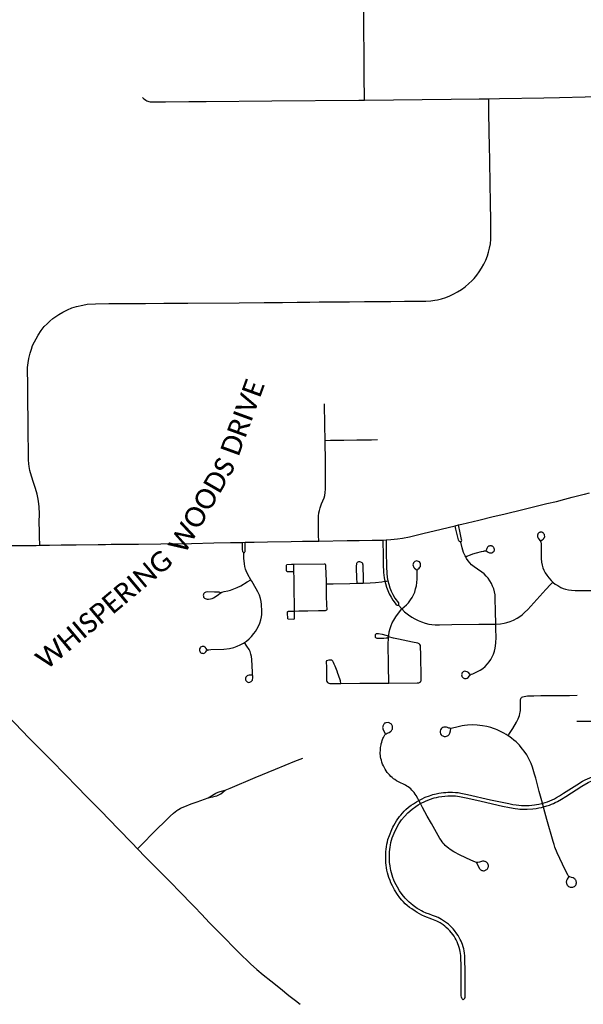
# Model space of a CAD drawing. Header units: feet. Extents: x -18 to 2245837, y -21 to 596159.
# Tile 29 of 34: x 2245816 to 2245824, y 596102 to 596115. Entities that reach past the tile are written whole.
import ezdxf

# ---------------------------------------------------------------- set-up
doc = ezdxf.new("R2010")
doc.units = ezdxf.units.FT
doc.header["$MEASUREMENT"] = 0
doc.layers.add('Centerlines', color=7, linetype='Continuous')
doc.layers.add('SH_Text', color=7, linetype='Continuous')
doc.styles.add('P_Straight_Normal', font='calibri.ttf', dxfattribs={"height": 0.14})

msp = doc.modelspace()

# ---------------------------------------------------------------- linework, layer by layer
at = {"layer": 'Centerlines'}
for p, q in [((2245822.371, 596108.267), (2245822.416, 596108.279)), ((2245821.361, 596108.068), (2245821.41, 596108.071)), ((2245819.402, 596108.035), (2245819.442, 596108.037)), ((2245820.122, 596107.625), (2245820.12, 596107.731)), ((2245821.579, 596107.158), (2245821.628, 596107.106)), ((2245821.888, 596104.389), (2245821.864, 596104.433)), ((2245823.604, 596104.344), (2245823.589, 596104.395))]:
    msp.add_line(p, q, dxfattribs=at)
for points in [[(2245821.107, 596114.21), (2245821.106, 596114.25), (2245821.103, 596114.518), (2245821.101, 596114.807), (2245821.094, 596115.672), (2245821.093, 596115.916), (2245821.086, 596116.606), (2245821.083, 596116.983), (2245821.078, 596117.322), (2245821.071, 596117.697), (2245821.07, 596117.74)], [(2245823.827, 596114.248), (2245824.542, 596114.263), (2245825.253, 596114.28), (2245825.662, 596114.29), (2245826.324, 596114.306), (2245827.118, 596114.321), (2245828.078, 596114.344), (2245828.188, 596114.346), (2245828.515, 596114.353), (2245829.082, 596114.368), (2245829.307, 596114.379), (2245829.437, 596114.385), (2245829.797, 596114.391), (2245830.224, 596114.394)], [(2245818.008, 596114.247), (2245818.025, 596114.231), (2245818.038, 596114.221), (2245818.054, 596114.209), (2245818.072, 596114.199), (2245818.085, 596114.194), (2245818.097, 596114.19), (2245818.117, 596114.187), (2245818.144, 596114.186), (2245818.332, 596114.187), (2245818.657, 596114.19), (2245818.896, 596114.192), (2245819.815, 596114.199), (2245821.027, 596114.209), (2245821.107, 596114.21)], [(2245822.839, 596114.229), (2245822.987, 596114.231), (2245823.607, 596114.242), (2245823.827, 596114.248)], [(2245819.707, 596111.383), (2245819.962, 596111.386), (2245820.167, 596111.389), (2245820.341, 596111.39), (2245820.472, 596111.392), (2245820.676, 596111.393), (2245820.896, 596111.395), (2245821.106, 596111.398), (2245821.471, 596111.399), (2245821.665, 596111.401), (2245821.813, 596111.402), (2245821.962, 596111.404), (2245822.032, 596111.408), (2245822.087, 596111.415), (2245822.126, 596111.423), (2245822.18, 596111.436), (2245822.238, 596111.455), (2245822.295, 596111.478), (2245822.351, 596111.504), (2245822.405, 596111.533), (2245822.458, 596111.567), (2245822.511, 596111.605), (2245822.563, 596111.649), (2245822.601, 596111.685), (2245822.635, 596111.72), (2245822.671, 596111.764), (2245822.707, 596111.811), (2245822.739, 596111.863), (2245822.769, 596111.917), (2245822.797, 596111.977), (2245822.82, 596112.034), (2245822.837, 596112.087), (2245822.85, 596112.142), (2245822.861, 596112.202), (2245822.868, 596112.27), (2245822.869, 596112.344), (2245822.868, 596112.49), (2245822.862, 596112.812), (2245822.859, 596113.009), (2245822.855, 596113.392), (2245822.851, 596113.548), (2245822.841, 596114.028), (2245822.84, 596114.151), (2245822.839, 596114.194), (2245822.839, 596114.229)], [(2245821.107, 596114.21), (2245822.315, 596114.223), (2245822.707, 596114.227), (2245822.839, 596114.229)], [(2245816.579, 596107.995), (2245816.578, 596108.015), (2245816.575, 596108.097), (2245816.572, 596108.193), (2245816.57, 596108.32), (2245816.571, 596108.434), (2245816.566, 596108.533), (2245816.559, 596108.612), (2245816.55, 596108.661), (2245816.539, 596108.71), (2245816.519, 596108.786), (2245816.488, 596108.872), (2245816.462, 596108.961), (2245816.44, 596109.04), (2245816.431, 596109.095), (2245816.426, 596109.131), (2245816.421, 596109.188), (2245816.418, 596109.253), (2245816.419, 596109.358), (2245816.415, 596109.498), (2245816.413, 596109.691), (2245816.41, 596110.058), (2245816.408, 596110.27), (2245816.405, 596110.416), (2245816.406, 596110.479), (2245816.413, 596110.54), (2245816.423, 596110.604), (2245816.441, 596110.675), (2245816.459, 596110.735), (2245816.477, 596110.782), (2245816.501, 596110.835), (2245816.526, 596110.879), (2245816.555, 596110.93), (2245816.598, 596110.995), (2245816.639, 596111.047), (2245816.678, 596111.088), (2245816.717, 596111.124), (2245816.759, 596111.163), (2245816.844, 596111.219), (2245816.896, 596111.248), (2245816.962, 596111.283), (2245817.026, 596111.308), (2245817.091, 596111.329), (2245817.178, 596111.347), (2245817.24, 596111.359), (2245817.356, 596111.365), (2245817.539, 596111.368), (2245817.825, 596111.372), (2245818.052, 596111.371), (2245818.309, 596111.373), (2245818.64, 596111.375), (2245819.359, 596111.381), (2245819.707, 596111.383)], [(2245820.556, 596109.46), (2245820.553, 596109.67), (2245820.548, 596109.971)], [(2245820.467, 596108.054), (2245820.466, 596108.137), (2245820.464, 596108.343), (2245820.465, 596108.4), (2245820.469, 596108.447), (2245820.476, 596108.483), (2245820.486, 596108.519), (2245820.506, 596108.572), (2245820.541, 596108.658), (2245820.552, 596108.692), (2245820.559, 596108.731), (2245820.564, 596108.777), (2245820.564, 596108.843), (2245820.562, 596109.061), (2245820.56, 596109.2), (2245820.556, 596109.411), (2245820.556, 596109.46)], [(2245820.556, 596109.46), (2245820.633, 596109.461), (2245820.819, 596109.463), (2245820.999, 596109.468), (2245821.205, 596109.469), (2245821.287, 596109.471)], [(2245822.416, 596108.279), (2245822.465, 596108.291), (2245822.701, 596108.345), (2245822.901, 596108.395), (2245823.047, 596108.428), (2245823.332, 596108.499), (2245823.647, 596108.577), (2245823.783, 596108.608), (2245823.902, 596108.64), (2245824.002, 596108.666), (2245824.112, 596108.694), (2245824.152, 596108.702), (2245824.176, 596108.707), (2245824.244, 596108.725)], [(2245821.41, 596108.071), (2245821.475, 596108.076), (2245821.567, 596108.085), (2245821.638, 596108.096), (2245821.734, 596108.115), (2245821.919, 596108.158), (2245822.175, 596108.22), (2245822.371, 596108.267)], [(2245822.45, 596108.039), (2245822.439, 596108.043), (2245822.43, 596108.049), (2245822.421, 596108.059), (2245822.416, 596108.073), (2245822.386, 596108.201), (2245822.381, 596108.222), (2245822.371, 596108.267)], [(2245822.45, 596108.039), (2245822.46, 596108.052), (2245822.463, 596108.063), (2245822.46, 596108.077), (2245822.431, 596108.215), (2245822.427, 596108.234), (2245822.416, 596108.279)], [(2245819.751, 596108.044), (2245820.085, 596108.049), (2245820.239, 596108.051), (2245820.456, 596108.054), (2245820.467, 596108.054)], [(2245820.467, 596108.054), (2245820.863, 596108.062), (2245821.033, 596108.064), (2245821.213, 596108.065), (2245821.361, 596108.068)], [(2245821.361, 596108.068), (2245821.362, 596108.004), (2245821.364, 596107.902), (2245821.367, 596107.731), (2245821.37, 596107.614), (2245821.378, 596107.539), (2245821.389, 596107.492)], [(2245821.41, 596108.071), (2245821.41, 596108.006), (2245821.409, 596107.908), (2245821.414, 596107.695), (2245821.418, 596107.608), (2245821.424, 596107.546), (2245821.432, 596107.5)], [(2245823.566, 596108.055), (2245823.586, 596108.071), (2245823.597, 596108.08), (2245823.603, 596108.086), (2245823.609, 596108.093), (2245823.614, 596108.1), (2245823.615, 596108.105), (2245823.619, 596108.118), (2245823.617, 596108.138), (2245823.615, 596108.144), (2245823.609, 596108.156), (2245823.604, 596108.162), (2245823.599, 596108.167), (2245823.594, 596108.17), (2245823.588, 596108.173), (2245823.583, 596108.176), (2245823.575, 596108.177), (2245823.568, 596108.179), (2245823.562, 596108.178), (2245823.554, 596108.177), (2245823.55, 596108.175), (2245823.543, 596108.172), (2245823.538, 596108.168), (2245823.533, 596108.163), (2245823.528, 596108.158), (2245823.525, 596108.153), (2245823.522, 596108.148), (2245823.519, 596108.14), (2245823.519, 596108.133), (2245823.518, 596108.126), (2245823.518, 596108.12), (2245823.52, 596108.113), (2245823.522, 596108.107), (2245823.528, 596108.095), (2245823.543, 596108.075), (2245823.553, 596108.064), (2245823.56, 596108.056), (2245823.562, 596108.05), (2245823.565, 596108.043), (2245823.566, 596108.036), (2245823.567, 596108.032), (2245823.569, 596108.023), (2245823.57, 596108.003), (2245823.569, 596107.892), (2245823.571, 596107.81), (2245823.576, 596107.759), (2245823.584, 596107.719), (2245823.595, 596107.681), (2245823.608, 596107.648), (2245823.626, 596107.612), (2245823.648, 596107.577), (2245823.675, 596107.541), (2245823.709, 596107.503), (2245823.731, 596107.482)], [(2245814.096, 596107.976), (2245814.194, 596107.976), (2245814.41, 596107.979), (2245814.549, 596107.981), (2245814.662, 596107.981), (2245814.719, 596107.982), (2245814.847, 596107.983), (2245814.981, 596107.985), (2245815.157, 596107.987), (2245815.394, 596107.986), (2245815.44, 596107.985), (2245815.501, 596107.986), (2245815.573, 596107.988), (2245815.625, 596107.989), (2245816.068, 596107.993), (2245816.274, 596107.992), (2245816.526, 596107.994), (2245816.579, 596107.995)], [(2245816.579, 596107.995), (2245816.711, 596107.997), (2245816.876, 596108), (2245817.082, 596108.003), (2245817.391, 596108.006), (2245817.495, 596108.007), (2245817.574, 596108.01), (2245817.674, 596108.012), (2245817.955, 596108.013), (2245818.264, 596108.017), (2245818.692, 596108.022), (2245819.006, 596108.028), (2245819.238, 596108.034), (2245819.363, 596108.035), (2245819.402, 596108.035)], [(2245819.423, 596107.889), (2245819.413, 596107.897), (2245819.409, 596107.902), (2245819.407, 596107.908), (2245819.405, 596107.937), (2245819.404, 596107.991), (2245819.402, 596108.035)], [(2245819.423, 596107.889), (2245819.432, 596107.894), (2245819.439, 596107.902), (2245819.442, 596107.91), (2245819.442, 596108.037)], [(2245819.442, 596108.037), (2245819.567, 596108.039), (2245819.751, 596108.044)], [(2245822.517, 596107.833), (2245822.508, 596107.85), (2245822.487, 596107.896), (2245822.467, 596107.958), (2245822.45, 596108.039)], [(2245822.517, 596107.833), (2245822.535, 596107.841), (2245822.584, 596107.864), (2245822.619, 596107.876), (2245822.669, 596107.889), (2245822.739, 596107.907), (2245822.768, 596107.915), (2245822.775, 596107.916), (2245822.783, 596107.917), (2245822.79, 596107.918), (2245822.797, 596107.917), (2245822.805, 596107.915), (2245822.813, 596107.911), (2245822.818, 596107.907), (2245822.831, 596107.898), (2245822.839, 596107.894), (2245822.849, 596107.89), (2245822.855, 596107.889), (2245822.868, 596107.889), (2245822.879, 596107.891), (2245822.884, 596107.892), (2245822.889, 596107.894), (2245822.894, 596107.896), (2245822.902, 596107.902), (2245822.908, 596107.908), (2245822.912, 596107.914), (2245822.915, 596107.92), (2245822.917, 596107.926), (2245822.917, 596107.934), (2245822.917, 596107.94), (2245822.916, 596107.946), (2245822.913, 596107.955), (2245822.91, 596107.961), (2245822.907, 596107.967), (2245822.902, 596107.973), (2245822.896, 596107.978), (2245822.889, 596107.983), (2245822.883, 596107.985), (2245822.878, 596107.987), (2245822.873, 596107.988), (2245822.868, 596107.989), (2245822.852, 596107.988), (2245822.843, 596107.985), (2245822.836, 596107.981), (2245822.83, 596107.976), (2245822.822, 596107.967), (2245822.818, 596107.96), (2245822.813, 596107.952), (2245822.806, 596107.937), (2245822.798, 596107.919)], [(2245819.522, 596107.514), (2245819.48, 596107.587), (2245819.455, 596107.637), (2245819.446, 596107.664), (2245819.438, 596107.7), (2245819.43, 596107.734), (2245819.424, 596107.816), (2245819.423, 596107.889)], [(2245821.628, 596107.106), (2245821.692, 596107.165), (2245821.718, 596107.194), (2245821.749, 596107.234), (2245821.771, 596107.268), (2245821.79, 596107.304), (2245821.806, 596107.342), (2245821.819, 596107.386), (2245821.83, 596107.43), (2245821.836, 596107.475), (2245821.838, 596107.521), (2245821.838, 596107.609), (2245821.838, 596107.626), (2245821.841, 596107.641), (2245821.845, 596107.651), (2245821.851, 596107.661), (2245821.868, 596107.676), (2245821.879, 596107.689), (2245821.885, 596107.701), (2245821.889, 596107.714), (2245821.889, 596107.728), (2245821.886, 596107.741), (2245821.88, 596107.752), (2245821.871, 596107.762), (2245821.859, 596107.77), (2245821.846, 596107.774), (2245821.833, 596107.776), (2245821.82, 596107.773), (2245821.808, 596107.768), (2245821.797, 596107.759), (2245821.789, 596107.749), (2245821.784, 596107.736), (2245821.782, 596107.723), (2245821.784, 596107.71), (2245821.789, 596107.697), (2245821.796, 596107.685), (2245821.805, 596107.676), (2245821.82, 596107.662), (2245821.841, 596107.647)], [(2245822.937, 596106.895), (2245822.935, 596107.077), (2245822.93, 596107.253), (2245822.926, 596107.304), (2245822.919, 596107.346), (2245822.908, 596107.386), (2245822.893, 596107.426), (2245822.876, 596107.463), (2245822.855, 596107.5), (2245822.831, 596107.534), (2245822.803, 596107.566), (2245822.773, 596107.595), (2245822.74, 596107.621), (2245822.68, 596107.662), (2245822.635, 596107.694), (2245822.599, 596107.724), (2245822.574, 596107.749), (2245822.552, 596107.776), (2245822.53, 596107.81), (2245822.517, 596107.833)], [(2245820.122, 596107.625), (2245820.04, 596107.625), (2245820.031, 596107.626), (2245820.027, 596107.628), (2245820.024, 596107.63), (2245820.023, 596107.632), (2245820.021, 596107.635), (2245820.02, 596107.637), (2245820.019, 596107.639), (2245820.018, 596107.716), (2245820.021, 596107.727)], [(2245820.021, 596107.727), (2245820.089, 596107.731), (2245820.12, 596107.731)], [(2245820.12, 596107.731), (2245820.543, 596107.735), (2245820.553, 596107.734), (2245820.563, 596107.729)], [(2245820.575, 596107.457), (2245820.574, 596107.501), (2245820.568, 596107.699), (2245820.568, 596107.709), (2245820.567, 596107.715), (2245820.567, 596107.719), (2245820.563, 596107.729)], [(2245821.005, 596107.465), (2245821.003, 596107.487), (2245821.001, 596107.52), (2245820.996, 596107.695), (2245820.999, 596107.746), (2245821.004, 596107.755), (2245821.008, 596107.758), (2245821.016, 596107.764), (2245821.026, 596107.767), (2245821.036, 596107.768)], [(2245821.036, 596107.768), (2245821.052, 596107.765), (2245821.061, 596107.761), (2245821.069, 596107.755), (2245821.076, 596107.747), (2245821.08, 596107.738), (2245821.083, 596107.723), (2245821.085, 596107.512), (2245821.086, 596107.489), (2245821.087, 596107.467)], [(2245819.097, 596107.333), (2245819.079, 596107.342), (2245819.06, 596107.343), (2245819.012, 596107.343), (2245818.919, 596107.344), (2245818.893, 596107.342), (2245818.882, 596107.336), (2245818.873, 596107.331), (2245818.865, 596107.323), (2245818.861, 596107.315), (2245818.859, 596107.308), (2245818.857, 596107.297), (2245818.858, 596107.285), (2245818.861, 596107.273), (2245818.867, 596107.264), (2245818.874, 596107.256), (2245818.884, 596107.251), (2245818.896, 596107.247), (2245818.913, 596107.244), (2245818.931, 596107.245), (2245818.957, 596107.247), (2245818.982, 596107.254), (2245819.001, 596107.262), (2245819.023, 596107.275), (2245819.068, 596107.309), (2245819.094, 596107.326), (2245819.116, 596107.339), (2245819.15, 596107.348), (2245819.198, 596107.358), (2245819.239, 596107.369), (2245819.282, 596107.385), (2245819.332, 596107.407), (2245819.379, 596107.429), (2245819.471, 596107.484), (2245819.522, 596107.514)], [(2245819.434, 596106.64), (2245819.461, 596106.657), (2245819.495, 596106.69), (2245819.528, 596106.724), (2245819.562, 596106.762), (2245819.584, 596106.791), (2245819.604, 596106.823), (2245819.626, 596106.866), (2245819.644, 596106.907), (2245819.659, 596106.955), (2245819.668, 596106.998), (2245819.672, 596107.03), (2245819.675, 596107.077), (2245819.671, 596107.17), (2245819.664, 596107.212), (2245819.654, 596107.252), (2245819.639, 596107.297), (2245819.619, 596107.345), (2245819.597, 596107.387), (2245819.534, 596107.494), (2245819.522, 596107.514)], [(2245820.131, 596107.077), (2245820.13, 596107.121), (2245820.129, 596107.194), (2245820.125, 596107.333), (2245820.123, 596107.539), (2245820.122, 596107.625)], [(2245820.575, 596107.457), (2245820.671, 596107.458), (2245820.903, 596107.463), (2245821.005, 596107.465)], [(2245820.579, 596107.092), (2245820.583, 596107.101), (2245820.582, 596107.162), (2245820.578, 596107.285), (2245820.575, 596107.457)], [(2245821.005, 596107.465), (2245821.031, 596107.466), (2245821.087, 596107.467)], [(2245821.087, 596107.467), (2245821.186, 596107.47), (2245821.258, 596107.475), (2245821.347, 596107.485), (2245821.389, 596107.492)], [(2245821.389, 596107.492), (2245821.412, 596107.496), (2245821.432, 596107.5)], [(2245821.389, 596107.492), (2245821.397, 596107.461), (2245821.414, 596107.41), (2245821.431, 596107.362), (2245821.452, 596107.316), (2245821.476, 596107.271), (2245821.503, 596107.228), (2245821.533, 596107.186), (2245821.549, 596107.166), (2245821.561, 596107.16), (2245821.579, 596107.158)], [(2245821.432, 596107.5), (2245821.444, 596107.451), (2245821.46, 596107.402), (2245821.479, 596107.354), (2245821.503, 596107.308), (2245821.531, 596107.259), (2245821.58, 596107.19), (2245821.58, 596107.176), (2245821.579, 596107.158)], [(2245822.937, 596106.895), (2245823.003, 596106.899), (2245823.054, 596106.907), (2245823.093, 596106.917), (2245823.136, 596106.932), (2245823.183, 596106.952), (2245823.233, 596106.978), (2245823.272, 596107.002), (2245823.305, 596107.026), (2245823.339, 596107.056), (2245823.383, 596107.099), (2245823.469, 596107.194), (2245823.634, 596107.379), (2245823.701, 596107.45), (2245823.731, 596107.482)], [(2245823.731, 596107.482), (2245823.738, 596107.475), (2245823.766, 596107.453), (2245823.8, 596107.432), (2245823.845, 596107.408), (2245823.877, 596107.394), (2245823.911, 596107.383), (2245823.95, 596107.374), (2245823.995, 596107.368), (2245824.046, 596107.365), (2245824.247, 596107.362), (2245824.309, 596107.362)], [(2245820.131, 596107.077), (2245820.189, 596107.078), (2245820.315, 596107.08), (2245820.463, 596107.083), (2245820.561, 596107.085), (2245820.579, 596107.092)], [(2245821.442, 596106.717), (2245821.443, 596106.735), (2245821.452, 596106.785), (2245821.464, 596106.835), (2245821.476, 596106.874), (2245821.492, 596106.911), (2245821.514, 596106.951), (2245821.545, 596106.998), (2245821.593, 596107.065), (2245821.628, 596107.106)], [(2245821.628, 596107.106), (2245821.664, 596107.068), (2245821.72, 596107.024), (2245821.767, 596106.992), (2245821.806, 596106.969), (2245821.852, 596106.946), (2245821.899, 596106.927), (2245821.952, 596106.909), (2245822.002, 596106.896), (2245822.047, 596106.888), (2245822.092, 596106.884), (2245822.154, 596106.884)], [(2245820.038, 596106.967), (2245820.033, 596107.052), (2245820.034, 596107.066), (2245820.036, 596107.069), (2245820.038, 596107.07), (2245820.04, 596107.072), (2245820.042, 596107.073), (2245820.045, 596107.074), (2245820.093, 596107.075), (2245820.131, 596107.077)], [(2245820.038, 596106.967), (2245820.119, 596106.965), (2245820.121, 596106.966), (2245820.123, 596106.967), (2245820.126, 596106.969), (2245820.128, 596106.97), (2245820.129, 596106.972), (2245820.13, 596106.975), (2245820.131, 596106.977), (2245820.131, 596107.077)], [(2245822.154, 596106.884), (2245822.324, 596106.888), (2245822.7, 596106.894), (2245822.876, 596106.895), (2245822.937, 596106.895)], [(2245822.577, 596106.196), (2245822.557, 596106.217), (2245822.538, 596106.229), (2245822.519, 596106.235), (2245822.504, 596106.236), (2245822.492, 596106.233), (2245822.481, 596106.228), (2245822.472, 596106.219), (2245822.465, 596106.209), (2245822.461, 596106.198), (2245822.46, 596106.186), (2245822.461, 596106.174), (2245822.465, 596106.162), (2245822.471, 596106.152), (2245822.48, 596106.144), (2245822.491, 596106.138), (2245822.502, 596106.134), (2245822.526, 596106.136), (2245822.537, 596106.14), (2245822.551, 596106.149), (2245822.568, 596106.173), (2245822.58, 596106.188), (2245822.595, 596106.196), (2245822.619, 596106.203), (2245822.684, 596106.233), (2245822.721, 596106.253), (2245822.755, 596106.277), (2245822.787, 596106.304), (2245822.82, 596106.338), (2245822.843, 596106.366), (2245822.867, 596106.401), (2245822.887, 596106.438), (2245822.904, 596106.476), (2245822.918, 596106.516), (2245822.93, 596106.561), (2245822.935, 596106.592), (2245822.939, 596106.634), (2245822.94, 596106.706), (2245822.938, 596106.83), (2245822.937, 596106.895)], [(2245821.258, 596106.733), (2245821.26, 596106.75), (2245821.264, 596106.756), (2245821.27, 596106.763), (2245821.278, 596106.766), (2245821.299, 596106.764), (2245821.35, 596106.753), (2245821.402, 596106.741), (2245821.42, 596106.734), (2245821.431, 596106.727), (2245821.442, 596106.717)], [(2245821.442, 596106.717), (2245821.43, 596106.706), (2245821.421, 596106.699), (2245821.408, 596106.697), (2245821.374, 596106.694), (2245821.282, 596106.696), (2245821.273, 596106.699), (2245821.266, 596106.702), (2245821.261, 596106.709), (2245821.258, 596106.719), (2245821.258, 596106.733)], [(2245821.444, 596106.072), (2245821.441, 596106.319), (2245821.438, 596106.623), (2245821.439, 596106.69), (2245821.442, 596106.717)], [(2245821.444, 596106.072), (2245821.841, 596106.074), (2245821.863, 596106.076), (2245821.875, 596106.08), (2245821.88, 596106.083), (2245821.885, 596106.087), (2245821.889, 596106.093), (2245821.894, 596106.104), (2245821.896, 596106.121), (2245821.895, 596106.225), (2245821.893, 596106.384), (2245821.89, 596106.483), (2245821.889, 596106.565), (2245821.888, 596106.587), (2245821.885, 596106.598), (2245821.879, 596106.609), (2245821.87, 596106.618), (2245821.86, 596106.624), (2245821.849, 596106.628), (2245821.773, 596106.644), (2245821.581, 596106.685), (2245821.51, 596106.699), (2245821.442, 596106.717)], [(2245818.913, 596106.535), (2245818.895, 596106.56), (2245818.889, 596106.567), (2245818.879, 596106.575), (2245818.866, 596106.581), (2245818.854, 596106.583), (2245818.842, 596106.582), (2245818.831, 596106.578), (2245818.82, 596106.571), (2245818.812, 596106.562), (2245818.806, 596106.552), (2245818.803, 596106.54), (2245818.803, 596106.527), (2245818.807, 596106.515), (2245818.813, 596106.505), (2245818.822, 596106.496), (2245818.833, 596106.49), (2245818.844, 596106.487), (2245818.856, 596106.486), (2245818.868, 596106.488), (2245818.881, 596106.496), (2245818.888, 596106.501), (2245818.894, 596106.508), (2245818.903, 596106.52), (2245818.909, 596106.527), (2245818.915, 596106.532), (2245818.922, 596106.536), (2245818.934, 596106.538), (2245818.961, 596106.539), (2245819.146, 596106.546), (2245819.224, 596106.554), (2245819.281, 596106.568), (2245819.328, 596106.586), (2245819.371, 596106.605), (2245819.417, 596106.629), (2245819.434, 596106.64)], [(2245819.541, 596106.189), (2245819.528, 596106.184), (2245819.512, 596106.182), (2245819.496, 596106.18), (2245819.48, 596106.176), (2245819.468, 596106.171), (2245819.459, 596106.164), (2245819.452, 596106.154), (2245819.447, 596106.142), (2245819.445, 596106.13), (2245819.447, 596106.118), (2245819.452, 596106.107), (2245819.46, 596106.097), (2245819.469, 596106.089), (2245819.48, 596106.084), (2245819.492, 596106.082), (2245819.505, 596106.083), (2245819.516, 596106.087), (2245819.526, 596106.093), (2245819.535, 596106.101), (2245819.542, 596106.112), (2245819.545, 596106.123), (2245819.547, 596106.14), (2245819.542, 596106.223), (2245819.54, 596106.311), (2245819.536, 596106.399), (2245819.53, 596106.441), (2245819.522, 596106.477), (2245819.509, 596106.512), (2245819.495, 596106.54), (2245819.465, 596106.589), (2245819.434, 596106.64)], [(2245820.576, 596106.381), (2245820.573, 596106.366), (2245820.574, 596106.295), (2245820.574, 596106.229), (2245820.575, 596106.148), (2245820.576, 596106.121), (2245820.578, 596106.104), (2245820.582, 596106.092), (2245820.589, 596106.082), (2245820.598, 596106.074), (2245820.609, 596106.069), (2245820.62, 596106.066), (2245820.637, 596106.064), (2245820.679, 596106.065), (2245820.777, 596106.066)], [(2245820.777, 596106.066), (2245820.771, 596106.101), (2245820.741, 596106.184), (2245820.735, 596106.207), (2245820.724, 596106.237), (2245820.705, 596106.284), (2245820.696, 596106.308), (2245820.683, 596106.335), (2245820.674, 596106.358), (2245820.663, 596106.378), (2245820.65, 596106.39), (2245820.633, 596106.391), (2245820.61, 596106.393), (2245820.576, 596106.381)], [(2245820.777, 596106.066), (2245821.039, 596106.07), (2245821.287, 596106.072), (2245821.444, 596106.072)], [(2245823.283, 596105.832), (2245823.285, 596105.855), (2245823.289, 596105.863), (2245823.294, 596105.87), (2245823.302, 596105.875), (2245823.314, 596105.881), (2245823.333, 596105.886), (2245823.357, 596105.891), (2245823.379, 596105.892), (2245823.466, 596105.895), (2245823.564, 596105.896), (2245823.847, 596105.898), (2245823.964, 596105.9), (2245824.07, 596105.901)], [(2245815.943, 596105.8), (2245816.084, 596105.658), (2245816.232, 596105.506), (2245816.426, 596105.308), (2245816.65, 596105.081), (2245816.744, 596104.987), (2245817.108, 596104.612), (2245817.22, 596104.497), (2245817.426, 596104.288), (2245817.67, 596104.037), (2245817.863, 596103.836), (2245817.94, 596103.76)], [(2245823.108, 596105.336), (2245823.12, 596105.356), (2245823.174, 596105.439), (2245823.227, 596105.526), (2245823.249, 596105.571), (2245823.258, 596105.597), (2245823.266, 596105.619), (2245823.273, 596105.646), (2245823.277, 596105.667), (2245823.28, 596105.691), (2245823.282, 596105.721), (2245823.283, 596105.8), (2245823.283, 596105.832)], [(2245821.864, 596104.433), (2245821.85, 596104.461), (2245821.827, 596104.502), (2245821.814, 596104.522), (2245821.797, 596104.545), (2245821.782, 596104.562), (2245821.766, 596104.579), (2245821.75, 596104.595), (2245821.733, 596104.61), (2245821.714, 596104.622), (2245821.696, 596104.634), (2245821.676, 596104.646), (2245821.579, 596104.694), (2245821.554, 596104.708), (2245821.529, 596104.724), (2245821.509, 596104.737), (2245821.49, 596104.752), (2245821.472, 596104.769), (2245821.453, 596104.789), (2245821.439, 596104.807), (2245821.424, 596104.825), (2245821.409, 596104.846), (2245821.395, 596104.869), (2245821.371, 596104.916), (2245821.359, 596104.942), (2245821.349, 596104.969), (2245821.341, 596104.997), (2245821.335, 596105.019), (2245821.331, 596105.04), (2245821.328, 596105.061), (2245821.326, 596105.085), (2245821.327, 596105.149), (2245821.329, 596105.172), (2245821.332, 596105.191), (2245821.336, 596105.209), (2245821.34, 596105.225), (2245821.346, 596105.247), (2245821.354, 596105.272), (2245821.362, 596105.297), (2245821.369, 596105.314), (2245821.378, 596105.33), (2245821.389, 596105.349), (2245821.393, 596105.354), (2245821.399, 596105.358), (2245821.407, 596105.363), (2245821.423, 596105.371), (2245821.45, 596105.383), (2245821.468, 596105.395), (2245821.477, 596105.402), (2245821.484, 596105.41), (2245821.489, 596105.417), (2245821.494, 596105.428), (2245821.497, 596105.439), (2245821.495, 596105.47), (2245821.492, 596105.479), (2245821.487, 596105.489), (2245821.48, 596105.498), (2245821.472, 596105.505), (2245821.466, 596105.509), (2245821.46, 596105.512), (2245821.451, 596105.516), (2245821.437, 596105.52), (2245821.41, 596105.519), (2245821.403, 596105.517), (2245821.395, 596105.514), (2245821.387, 596105.51), (2245821.379, 596105.503), (2245821.374, 596105.498), (2245821.369, 596105.491), (2245821.364, 596105.48), (2245821.361, 596105.471), (2245821.36, 596105.463), (2245821.359, 596105.453), (2245821.36, 596105.444), (2245821.362, 596105.435), (2245821.379, 596105.393), (2245821.397, 596105.359)], [(2245823.108, 596105.336), (2245823.081, 596105.354), (2245823.05, 596105.372), (2245823.011, 596105.392), (2245822.982, 596105.407), (2245822.956, 596105.419), (2245822.935, 596105.427), (2245822.904, 596105.439), (2245822.867, 596105.451), (2245822.813, 596105.465), (2245822.753, 596105.477), (2245822.677, 596105.485), (2245822.615, 596105.487), (2245822.541, 596105.483), (2245822.501, 596105.479), (2245822.47, 596105.475), (2245822.41, 596105.461), (2245822.314, 596105.439), (2245822.304, 596105.438), (2245822.296, 596105.44), (2245822.283, 596105.444), (2245822.264, 596105.451), (2245822.249, 596105.455), (2245822.234, 596105.458), (2245822.214, 596105.457), (2245822.199, 596105.452), (2245822.186, 596105.444), (2245822.175, 596105.433), (2245822.167, 596105.42), (2245822.162, 596105.4), (2245822.162, 596105.383), (2245822.167, 596105.365), (2245822.175, 596105.351), (2245822.186, 596105.34), (2245822.199, 596105.333), (2245822.216, 596105.328), (2245822.235, 596105.327), (2245822.249, 596105.329), (2245822.263, 596105.334), (2245822.271, 596105.34), (2245822.28, 596105.348), (2245822.286, 596105.356), (2245822.294, 596105.371), (2245822.304, 596105.406), (2245822.31, 596105.437)], [(2245824.278, 596105.534), (2245824.065, 596105.535)], [(2245823.589, 596104.395), (2245823.543, 596104.56), (2245823.495, 596104.745), (2245823.479, 596104.799), (2245823.45, 596104.897), (2245823.43, 596104.95), (2245823.404, 596105.005), (2245823.369, 596105.068), (2245823.331, 596105.123), (2245823.311, 596105.15), (2245823.29, 596105.174), (2245823.266, 596105.203), (2245823.247, 596105.223), (2245823.22, 596105.251), (2245823.19, 596105.277), (2245823.156, 596105.303), (2245823.118, 596105.33), (2245823.108, 596105.336)], [(2245819.162, 596104.575), (2245819.232, 596104.604), (2245819.581, 596104.754), (2245819.866, 596104.872), (2245820.132, 596104.982), (2245820.245, 596105.022)], [(2245823.589, 596104.395), (2245823.624, 596104.405), (2245823.657, 596104.415), (2245823.689, 596104.428), (2245823.724, 596104.443), (2245823.755, 596104.458), (2245823.785, 596104.475), (2245823.827, 596104.499), (2245823.881, 596104.533), (2245824.067, 596104.651), (2245824.147, 596104.701), (2245824.183, 596104.722), (2245824.214, 596104.737), (2245824.247, 596104.751), (2245824.279, 596104.763), (2245824.316, 596104.776), (2245824.357, 596104.789), (2245824.391, 596104.799), (2245824.429, 596104.807), (2245824.458, 596104.812), (2245824.49, 596104.816), (2245824.519, 596104.818), (2245824.553, 596104.819), (2245824.582, 596104.819)], [(2245823.604, 596104.344), (2245823.647, 596104.356), (2245823.684, 596104.369), (2245823.713, 596104.38), (2245823.741, 596104.392), (2245823.767, 596104.403), (2245823.799, 596104.419), (2245823.854, 596104.453), (2245823.914, 596104.489), (2245824.136, 596104.633), (2245824.225, 596104.682), (2245824.287, 596104.71), (2245824.323, 596104.725), (2245824.356, 596104.736), (2245824.389, 596104.745), (2245824.421, 596104.752), (2245824.453, 596104.758), (2245824.483, 596104.762), (2245824.515, 596104.766), (2245824.543, 596104.767), (2245824.566, 596104.768), (2245824.581, 596104.767)], [(2245818.927, 596104.472), (2245818.962, 596104.477), (2245818.991, 596104.484), (2245819.025, 596104.492), (2245819.047, 596104.5), (2245819.065, 596104.507), (2245819.084, 596104.517), (2245819.1, 596104.527), (2245819.162, 596104.575)], [(2245818.927, 596104.472), (2245819.033, 596104.534), (2245819.063, 596104.547), (2245819.093, 596104.558), (2245819.162, 596104.575)], [(2245821.864, 596104.433), (2245821.9, 596104.452), (2245821.952, 596104.477), (2245822.011, 596104.499), (2245822.06, 596104.515), (2245822.103, 596104.526), (2245822.143, 596104.535), (2245822.174, 596104.54), (2245822.209, 596104.544), (2245822.242, 596104.546), (2245822.268, 596104.548), (2245822.302, 596104.549), (2245822.333, 596104.548), (2245822.374, 596104.546), (2245822.413, 596104.542), (2245822.451, 596104.537), (2245822.544, 596104.517), (2245822.861, 596104.444), (2245823.118, 596104.39), (2245823.175, 596104.379), (2245823.219, 596104.373), (2245823.256, 596104.367), (2245823.295, 596104.364), (2245823.34, 596104.362), (2245823.401, 596104.363), (2245823.439, 596104.366), (2245823.475, 596104.37), (2245823.507, 596104.376), (2245823.539, 596104.382), (2245823.579, 596104.392), (2245823.589, 596104.395)], [(2245821.888, 596104.389), (2245821.955, 596104.424), (2245822.013, 596104.447), (2245822.077, 596104.468), (2245822.11, 596104.476), (2245822.143, 596104.483), (2245822.185, 596104.49), (2245822.225, 596104.495), (2245822.268, 596104.498), (2245822.305, 596104.499), (2245822.341, 596104.498), (2245822.373, 596104.496), (2245822.43, 596104.489), (2245822.475, 596104.481), (2245822.525, 596104.47), (2245822.629, 596104.445), (2245822.733, 596104.423), (2245823.03, 596104.353), (2245823.128, 596104.333), (2245823.205, 596104.32), (2245823.246, 596104.314), (2245823.273, 596104.312), (2245823.311, 596104.31), (2245823.376, 596104.311), (2245823.453, 596104.316), (2245823.499, 596104.322), (2245823.539, 596104.33), (2245823.576, 596104.337), (2245823.604, 596104.344)], [(2245817.94, 596103.76), (2245818.037, 596103.857), (2245818.135, 596103.956), (2245818.396, 596104.213), (2245818.443, 596104.257), (2245818.466, 596104.276), (2245818.489, 596104.293), (2245818.5, 596104.301), (2245818.512, 596104.307), (2245818.536, 596104.321), (2245818.551, 596104.329), (2245818.564, 596104.335), (2245818.598, 596104.349), (2245818.689, 596104.384), (2245818.774, 596104.416), (2245818.927, 596104.472)], [(2245822.481, 596101.649), (2245822.469, 596101.665), (2245822.462, 596101.675), (2245822.458, 596101.687), (2245822.456, 596101.704), (2245822.453, 596102.131), (2245822.45, 596102.234), (2245822.448, 596102.27), (2245822.446, 596102.296), (2245822.441, 596102.323), (2245822.435, 596102.35), (2245822.426, 596102.381), (2245822.418, 596102.407), (2245822.409, 596102.433), (2245822.397, 596102.46), (2245822.384, 596102.488), (2245822.369, 596102.513), (2245822.355, 596102.538), (2245822.337, 596102.563), (2245822.297, 596102.611), (2245822.274, 596102.636), (2245822.247, 596102.662), (2245822.228, 596102.678), (2245822.204, 596102.695), (2245822.161, 596102.723), (2245822.114, 596102.748), (2245822.045, 596102.775), (2245821.947, 596102.814), (2245821.907, 596102.833), (2245821.872, 596102.852), (2245821.841, 596102.869), (2245821.814, 596102.886), (2245821.765, 596102.919), (2245821.735, 596102.941), (2245821.703, 596102.966), (2245821.675, 596102.99), (2245821.643, 596103.021), (2245821.625, 596103.042), (2245821.599, 596103.074), (2245821.565, 596103.121), (2245821.525, 596103.184), (2245821.494, 596103.243), (2245821.475, 596103.284), (2245821.462, 596103.316), (2245821.447, 596103.356), (2245821.436, 596103.392), (2245821.426, 596103.425), (2245821.418, 596103.458), (2245821.411, 596103.493), (2245821.407, 596103.53), (2245821.404, 596103.561), (2245821.402, 596103.597), (2245821.404, 596103.714), (2245821.408, 596103.753), (2245821.412, 596103.785), (2245821.418, 596103.825), (2245821.425, 596103.855), (2245821.433, 596103.886), (2245821.453, 596103.946), (2245821.487, 596104.03), (2245821.5, 596104.059), (2245821.514, 596104.085), (2245821.533, 596104.118), (2245821.554, 596104.151), (2245821.595, 596104.207), (2245821.612, 596104.229), (2245821.635, 596104.257), (2245821.659, 596104.283), (2245821.683, 596104.306), (2245821.72, 596104.338), (2245821.757, 596104.368), (2245821.787, 596104.388), (2245821.83, 596104.415), (2245821.864, 596104.433)], [(2245822.481, 596101.649), (2245822.492, 596101.661), (2245822.503, 596101.674), (2245822.509, 596101.689), (2245822.512, 596101.704), (2245822.508, 596102.031), (2245822.507, 596102.23), (2245822.505, 596102.263), (2245822.501, 596102.302), (2245822.496, 596102.333), (2245822.489, 596102.361), (2245822.482, 596102.388), (2245822.472, 596102.421), (2245822.463, 596102.446), (2245822.453, 596102.467), (2245822.44, 596102.494), (2245822.429, 596102.513), (2245822.41, 596102.548), (2245822.393, 596102.572), (2245822.362, 596102.616), (2245822.341, 596102.641), (2245822.32, 596102.663), (2245822.297, 596102.686), (2245822.275, 596102.706), (2245822.249, 596102.727), (2245822.223, 596102.745), (2245822.179, 596102.773), (2245822.157, 596102.786), (2245822.131, 596102.798), (2245822.094, 596102.813), (2245822.054, 596102.828), (2245822.011, 596102.844), (2245821.968, 596102.861), (2245821.925, 596102.88), (2245821.901, 596102.893), (2245821.869, 596102.91), (2245821.841, 596102.927), (2245821.783, 596102.968), (2245821.752, 596102.993), (2245821.727, 596103.015), (2245821.672, 596103.07), (2245821.632, 596103.12), (2245821.594, 596103.173), (2245821.565, 596103.221), (2245821.529, 596103.29), (2245821.514, 596103.322), (2245821.5, 596103.36), (2245821.481, 596103.423), (2245821.473, 596103.454), (2245821.468, 596103.483), (2245821.462, 596103.519), (2245821.456, 596103.567), (2245821.454, 596103.599), (2245821.454, 596103.639), (2245821.456, 596103.718), (2245821.458, 596103.75), (2245821.462, 596103.783), (2245821.467, 596103.811), (2245821.473, 596103.845), (2245821.482, 596103.879), (2245821.492, 596103.91), (2245821.518, 596103.978), (2245821.551, 596104.048), (2245821.585, 596104.107), (2245821.623, 596104.163), (2245821.663, 596104.211), (2245821.71, 596104.26), (2245821.769, 596104.311), (2245821.823, 596104.351), (2245821.855, 596104.37), (2245821.888, 596104.389)], [(2245822.668, 596103.561), (2245822.708, 596103.484), (2245822.713, 596103.477), (2245822.719, 596103.471), (2245822.726, 596103.465), (2245822.733, 596103.461), (2245822.742, 596103.457), (2245822.753, 596103.454), (2245822.767, 596103.453), (2245822.776, 596103.453), (2245822.785, 596103.455), (2245822.793, 596103.459), (2245822.8, 596103.463), (2245822.812, 596103.47), (2245822.819, 596103.478), (2245822.825, 596103.487), (2245822.829, 596103.495), (2245822.832, 596103.503), (2245822.833, 596103.512), (2245822.834, 596103.52), (2245822.833, 596103.528), (2245822.832, 596103.537), (2245822.828, 596103.545), (2245822.824, 596103.553), (2245822.82, 596103.56), (2245822.813, 596103.566), (2245822.807, 596103.571), (2245822.8, 596103.577), (2245822.791, 596103.581), (2245822.783, 596103.583), (2245822.772, 596103.585), (2245822.761, 596103.586), (2245822.75, 596103.585), (2245822.739, 596103.583), (2245822.708, 596103.574), (2245822.685, 596103.567), (2245822.677, 596103.566), (2245822.667, 596103.567), (2245822.654, 596103.57), (2245822.589, 596103.599), (2245822.44, 596103.67), (2245822.354, 596103.715), (2245822.301, 596103.747), (2245822.277, 596103.765), (2245822.257, 596103.781), (2245822.233, 596103.804), (2245822.218, 596103.821), (2245822.202, 596103.839), (2245822.189, 596103.856), (2245822.174, 596103.878), (2245822.158, 596103.902), (2245822.038, 596104.112), (2245821.979, 596104.215), (2245821.916, 596104.337), (2245821.888, 596104.389)], [(2245823.956, 596103.372), (2245823.934, 596103.335), (2245823.924, 596103.316), (2245823.922, 596103.307), (2245823.92, 596103.299), (2245823.922, 596103.272), (2245823.926, 596103.264), (2245823.93, 596103.257), (2245823.935, 596103.249), (2245823.943, 596103.241), (2245823.952, 596103.233), (2245823.963, 596103.226), (2245823.975, 596103.223), (2245823.986, 596103.221), (2245824.011, 596103.223), (2245824.022, 596103.227), (2245824.033, 596103.233), (2245824.042, 596103.24), (2245824.051, 596103.251), (2245824.057, 596103.26), (2245824.06, 596103.27), (2245824.062, 596103.283), (2245824.061, 596103.293), (2245824.06, 596103.302), (2245824.058, 596103.311), (2245824.054, 596103.319), (2245824.05, 596103.327), (2245824.045, 596103.333), (2245824.037, 596103.339), (2245824.028, 596103.345), (2245824.015, 596103.351), (2245823.992, 596103.36), (2245823.97, 596103.368), (2245823.961, 596103.373), (2245823.953, 596103.378), (2245823.946, 596103.386), (2245823.94, 596103.395), (2245823.906, 596103.464), (2245823.793, 596103.702), (2245823.761, 596103.782), (2245823.749, 596103.819), (2245823.737, 596103.859), (2245823.65, 596104.168), (2245823.609, 596104.322), (2245823.604, 596104.344)], [(2245817.94, 596103.76), (2245818.052, 596103.643), (2245818.2, 596103.492), (2245818.352, 596103.338), (2245818.579, 596103.106), (2245818.654, 596103.029), (2245818.73, 596102.952), (2245818.837, 596102.841), (2245818.882, 596102.791), (2245818.95, 596102.721), (2245819.162, 596102.504), (2245819.277, 596102.385), (2245819.354, 596102.309), (2245819.517, 596102.153), (2245819.605, 596102.074), (2245819.692, 596102.001), (2245819.8, 596101.914), (2245819.933, 596101.808), (2245820.052, 596101.71), (2245820.142, 596101.641), (2245820.21, 596101.588)]]:
    msp.add_lwpolyline(points, dxfattribs=at)

# ---------------------------------------------------------------- texts
at = {"layer": 'SH_Text', "color": 1, "style": 'P_Straight_Normal', "width": 1.01}
for s, rotation, p in [('DRIVE', 70, (2245819.349, 596109.224, 4825860.809)), ('WOODS', 60, (2245818.597, 596107.858, 4825860.809)), ('WHISPERING', 40, (2245816.669, 596106.246, 4825860.809))]:
    msp.add_text(s, height=0.2793, rotation=rotation, dxfattribs=at).set_placement(p)

doc.saveas('drawing.dxf')
